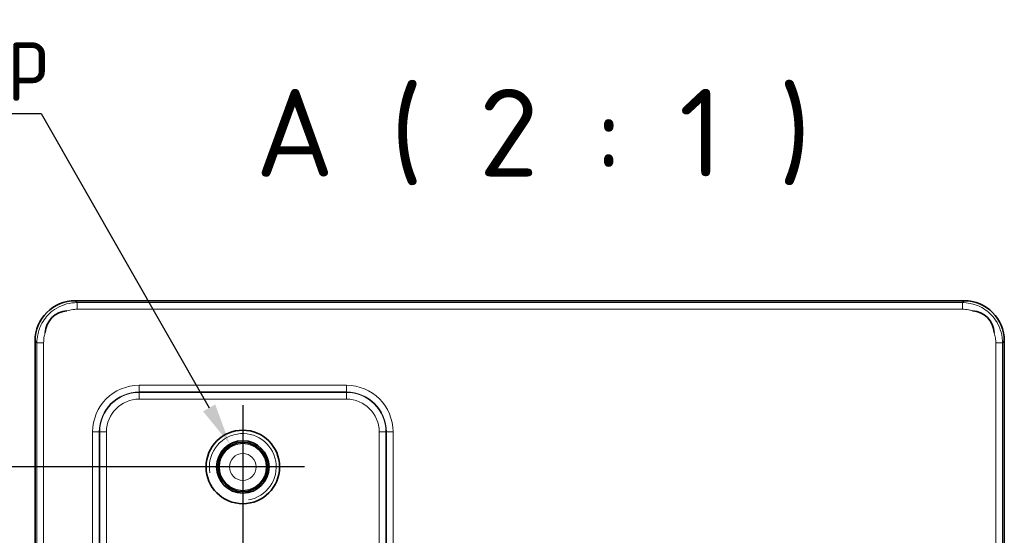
# Model space of a CAD drawing. Header units: millimetres. Extents: x 0 to 210, y 0 to 149.
# Tile 27 of 32: x 152 to 182, y 84 to 99. Entities that reach past the tile are written whole.
import ezdxf

# ---------------------------------------------------------------- set-up
doc = ezdxf.new("R2010")
doc.units = ezdxf.units.MM
doc.header["$LTSCALE"] = 0.5
for name, color, linetype, lineweight in [('Bemaßung (ISO)', 7, 'Continuous', 25), ('Mittelpunktmarkierung (ISO)', 7, 'Continuous', 25), ('Sichtbar (ISO)', 7, 'Continuous', 35), ('Sichtbar schmal (ISO)', 7, 'Continuous', 18), ('Symbol (ISO)', 7, 'Continuous', 25)]:
    doc.layers.add(name, color=color, linetype=linetype, lineweight=lineweight)
doc.styles.add('Bezeichnungstext (DIN)', font='isocpeur.ttf')
doc.styles.add('Notiztext (ISO)', font='isocpeur.ttf')
doc.dimstyles.new('Standard (ISO)', dxfattribs={"dimscale": 0.5, "dimtxt": 3.5, "dimasz": 2.5, "dimexe": 2, "dimexo": 0, "dimgap": 0.762, "dimtad": 1, "dimtoh": 1, "dimrnd": 1e-08, "dimtxsty": 'Notiztext (ISO)', "dimcen": 0.09, "dimdle": 10, "dimclrd": 256, "dimclre": 256, "dimclrt": 256, "dimazin": 2, "dimtfac": 0.514286, "dimtdec": 3, "dimtmove": 0, "dimatfit": 3, "dimfxl": 1, "dimtolj": 1, "dimlwd": -1, "dimlwe": -1, "dimarcsym": 0})

# ---------------------------------------------------------------- blocks, each defined once
blk = doc.blocks.new('*D17')
at = {"layer": 'Bemaßung (ISO)', "transparency": 16777216}
for p, q in [((136.368, 96.517), (152.936, 96.517)), ((152.936, 96.517), (157.963, 87.702))]:
    blk.add_line(p, q, dxfattribs=at)
blk.add_solid([(158.144, 87.806), (157.782, 87.599), (158.583, 86.617)], dxfattribs=at)
at = {"layer": 'Defpoints', "color": 0, "transparency": 16777216}
for p in [(158.583, 86.617), (158.971, 85.936)]:
    blk.add_point(p, dxfattribs=at)
at = {"layer": 'Bemaßung (ISO)', "transparency": 16777216, "insert": (136.368, 99.173), "char_height": 1.75, "attachment_point": 1, "style": 'Notiztext (ISO)'}
blk.add_mtext('\\A1; \\fISOCPEUR|b0|i0;\\H1.7500;2x M2; 4 deep', dxfattribs=at)
blk = doc.blocks.new('*D18')
at = {"layer": 'Bemaßung (ISO)', "transparency": 16777216}
for p, q in [((157.121, 85.936), (148.121, 85.936)), ((149.121, 84.686), (149.121, 69.186)), ((157.121, 67.936), (148.121, 67.936))]:
    blk.add_line(p, q, dxfattribs=at)
for points in [[(148.912, 84.686), (149.329, 84.686), (149.121, 85.936)], [(148.912, 69.186), (149.329, 69.186), (149.121, 67.936)]]:
    blk.add_solid(points, dxfattribs=at)
at = {"layer": 'Defpoints', "color": 0, "transparency": 16777216}
for p in [(157.121, 85.936), (149.121, 67.936), (157.121, 67.936)]:
    blk.add_point(p, dxfattribs=at)
at = {"layer": 'Bemaßung (ISO)', "transparency": 16777216, "insert": (146.99, 76.061), "char_height": 1.75, "attachment_point": 1, "rotation": 90, "style": 'Notiztext (ISO)'}
blk.add_mtext('\\A1;18', dxfattribs=at)
blk = doc.blocks.new('*D20')
at = {"layer": 'Bemaßung (ISO)', "transparency": 16777216}
for p, q in [((158.971, 84.086), (158.971, 57.111)), ((152.756, 63.111), (152.756, 57.111)), ((154.006, 58.111), (157.721, 58.111))]:
    blk.add_line(p, q, dxfattribs=at)
for points in [[(154.006, 58.319), (154.006, 57.903), (152.756, 58.111)], [(157.721, 58.319), (157.721, 57.903), (158.971, 58.111)]]:
    blk.add_solid(points, dxfattribs=at)
at = {"layer": 'Defpoints', "color": 0, "transparency": 16777216}
for p in [(158.971, 84.086), (152.756, 63.111), (158.971, 58.111)]:
    blk.add_point(p, dxfattribs=at)
at = {"layer": 'Bemaßung (ISO)', "transparency": 16777216, "insert": (153.894, 60.592), "char_height": 1.75, "attachment_point": 1, "style": 'Notiztext (ISO)'}
blk.add_mtext('\\A1;6,22', dxfattribs=at)

msp = doc.modelspace()

# ---------------------------------------------------------------- linework, layer by layer
at = {"layer": 'Mittelpunktmarkierung (ISO)', "linetype": 'Continuous'}
for p, q in [((158.9707, 87.7859), (158.9707, 84.0859)), ((160.8207, 85.9359), (157.1207, 85.9359))]:
    msp.add_line(p, q, dxfattribs=at)
at = {"layer": 'Sichtbar (ISO)'}
for p, q in [((180.5557, 90.9109), (153.9557, 90.9109)), ((152.7557, 89.7109), (152.7557, 63.1109)), ((181.7557, 63.1109), (181.7557, 89.7109))]:
    msp.add_line(p, q, dxfattribs=at)
for radius in [1.1, 0.7835, 0.7349]:
    msp.add_circle((158.9707, 85.9359), radius, dxfattribs=at)
for centre, radius, start, end in [((153.9557, 89.7109), 1.2, 90, 180), ((180.5557, 89.7109), 1.2, 0, 90), ((153.7557, 89.9109), 0.7, 93.77989, 176.22011), ((180.7557, 89.9109), 0.7, 3.77989, 86.22011)]:
    msp.add_arc(centre, radius, start, end, dxfattribs=at)
at = {"layer": 'Sichtbar schmal (ISO)'}
for p, q in [((154.0109, 90.8558), (153.9557, 90.9109)), ((180.5006, 90.8558), (154.0109, 90.8558)), ((154.0109, 90.8558), (154.0109, 90.6559)), ((180.5557, 90.9109), (180.5006, 90.8558)), ((180.5006, 90.6559), (180.5006, 90.8558)), ((154.0109, 90.6559), (180.5006, 90.6559)), ((152.7557, 89.7109), (152.8109, 89.6558)), ((152.8109, 89.6558), (152.8109, 63.1109)), ((152.8109, 89.6558), (153.0108, 89.6558)), ((153.0108, 63.1109), (153.0108, 89.6558)), ((181.5007, 89.6558), (181.5007, 63.1109)), ((181.7006, 89.6558), (181.5007, 89.6558)), ((181.7006, 89.6558), (181.7557, 89.7109)), ((181.7006, 63.1109), (181.7006, 89.6558)), ((162.0707, 88.3808), (155.8707, 88.3808)), ((155.8707, 88.1808), (155.8707, 88.3808)), ((155.8707, 88.1808), (162.0707, 88.1808)), ((155.8707, 88.1808), (155.8707, 88.1667)), ((162.0707, 88.1667), (155.8707, 88.1667)), ((155.8707, 87.9668), (155.8707, 88.1667)), ((162.0707, 88.1808), (162.0707, 88.3808)), ((162.0707, 88.1808), (162.0707, 88.1667)), ((162.0707, 87.9668), (162.0707, 88.1667)), ((155.8707, 87.9668), (162.0707, 87.9668)), ((154.4759, 86.9859), (154.6758, 86.9859)), ((154.4759, 86.9859), (154.4759, 66.8859)), ((154.6758, 66.8859), (154.6758, 86.9859)), ((154.6758, 86.9859), (154.69, 86.9859)), ((154.69, 86.9859), (154.69, 66.8859)), ((154.8899, 86.9859), (154.69, 86.9859)), ((154.8899, 66.8859), (154.8899, 86.9859)), ((163.2515, 86.9859), (163.0516, 86.9859)), ((163.0516, 86.9859), (163.0516, 66.8859)), ((163.2515, 66.8859), (163.2515, 86.9859)), ((163.2656, 86.9859), (163.2515, 86.9859)), ((163.2656, 86.9859), (163.2656, 66.8859)), ((163.2656, 86.9859), (163.4656, 86.9859)), ((163.4656, 66.8859), (163.4656, 86.9859))]:
    msp.add_line(p, q, dxfattribs=at)
for radius in [0.7004, 0.4005]:
    msp.add_circle((158.9707, 85.9359), radius, dxfattribs=at)
for centre, radius, start, end in [((155.8707, 86.9859), 1.3948, 90, 180), ((155.8707, 86.9859), 1.1949, 90, 180), ((155.8707, 86.9859), 1.1807, 90, 180), ((162.0707, 86.9859), 1.3948, 0, 90), ((162.0707, 86.9859), 1.1949, 0, 90), ((162.0707, 86.9859), 1.1807, 0, 90), ((155.8707, 86.9859), 0.9808, 90, 180), ((162.0707, 86.9859), 0.9808, 0, 90), ((158.9707, 85.9359), 1, 280, 190)]:
    msp.add_arc(centre, radius, start, end, dxfattribs=at)
for points, knots in [([(154.0109, 90.8558), (153.9583, 90.8558), (153.9057, 90.8523), (153.6446, 90.8178), (153.4433, 90.7339), (153.1483, 90.5056), (153.0405, 90.3801), (152.9012, 90.1292), (152.8578, 90.0106), (152.8185, 89.8118), (152.8109, 89.7338), (152.8109, 89.6558)], [-0.15708371, -0.15708371, -0.15708371, -0.15708371, -0.14394111, -0.14394111, -0.09123028, -0.09123028, -0.05068349, -0.05068349, -0.01949365, -0.01949365, 0, 0, 0, 0]), ([(181.7006, 89.6558), (181.7006, 89.7084), (181.6971, 89.7609), (181.6626, 90.0221), (181.5787, 90.2234), (181.3504, 90.5184), (181.2248, 90.6262), (180.974, 90.7655), (180.8554, 90.8089), (180.6566, 90.8482), (180.5786, 90.8558), (180.5006, 90.8558)], [-0.15708371, -0.15708371, -0.15708371, -0.15708371, -0.14394111, -0.14394111, -0.09123028, -0.09123028, -0.05068349, -0.05068349, -0.01949365, -0.01949365, 0, 0, 0, 0]), ([(153.7096, 90.6094), (153.7651, 90.627), (153.8221, 90.6396), (153.9232, 90.653), (153.9671, 90.6559), (154.0109, 90.6559)], [0.126480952, 0.126480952, 0.126480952, 0.126480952, 0.143941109, 0.143941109, 0.157083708, 0.157083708, 0.157083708, 0.157083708]), ([(180.5006, 90.6559), (180.5656, 90.6559), (180.6306, 90.6495), (180.7306, 90.6298), (180.7666, 90.6206), (180.8019, 90.6094)], [0, 0, 0, 0, 0.01949365, 0.01949365, 0.03060114, 0.03060114, 0.03060114, 0.03060114]), ([(153.0108, 89.6558), (153.0108, 89.7208), (153.0172, 89.7858), (153.0369, 89.8859), (153.0461, 89.9218), (153.0573, 89.9571)], [0, 0, 0, 0, 0.01949365, 0.01949365, 0.03060114, 0.03060114, 0.03060114, 0.03060114]), ([(181.4542, 89.9571), (181.4717, 89.9016), (181.4844, 89.8446), (181.4978, 89.7434), (181.5007, 89.6996), (181.5007, 89.6558)], [0.126480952, 0.126480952, 0.126480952, 0.126480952, 0.143941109, 0.143941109, 0.157083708, 0.157083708, 0.157083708, 0.157083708])]:
    msp.add_open_spline(points, degree=3, knots=knots, dxfattribs=at)

# ---------------------------------------------------------------- texts
at = {"layer": 'Symbol (ISO)', "insert": (159.3458, 94.3688), "char_height": 2.625, "attachment_point": 7, "line_spacing_factor": 0.25, "style": 'Bezeichnungstext (DIN)'}
msp.add_mtext('A ( 2 : 1 )', dxfattribs=at)

# ---------------------------------------------------------------- dimensions: what is measured, and where the dimension line sits
at = {"layer": 'Bemaßung (ISO)'}
dim = msp.add_radius_dim(center=(158.9707, 85.9359), mpoint=(158.5826, 86.6165), text=' \\fISOCPEUR|b0|i0;\\H1.7500;2x M2; 4 deep', dimstyle='Standard (ISO)', override={"dimgap": 0.762, "dimtih": 1, "dimdec": 2, "dimlfac": 1, "dimcen": 0, "dimtol": 0, "dimlim": 0, "dimtp": 0, "dimtm": 0, "dimtdec": 3, "dimtofl": 0}, dxfattribs=at)
dim.commit()
dim.dimension.update_dxf_attribs({"geometry": '*D17', "text_midpoint": (144.4617, 96.5171), "dimtype": 164})
for base, p1, p2, angle, picture, middle in [((149.1207, 67.9359), (157.1207, 85.9359), (157.1207, 67.9359), 90, '*D18', (149.1207, 76.9359)), ((158.9707371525, 58.1109423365), (152.7557371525, 63.1109423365), (158.9707371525, 84.0859423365), 180, '*D20', (155.8632371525, 58.1109423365))]:
    dim = msp.add_linear_dim(base=base, p1=p1, p2=p2, angle=angle, dimstyle='Standard (ISO)', override={"dimgap": 0.762, "dimtoh": 0, "dimdec": 2, "dimtol": 0, "dimlim": 0, "dimtp": 0, "dimtm": 0, "dimtdec": 3, "dimtofl": 0, "dimatfit": 1}, dxfattribs=at)
    dim.commit()
    dim.dimension.update_dxf_attribs({"geometry": picture, "text_midpoint": middle, "dimtype": 160})

doc.saveas('drawing.dxf')
